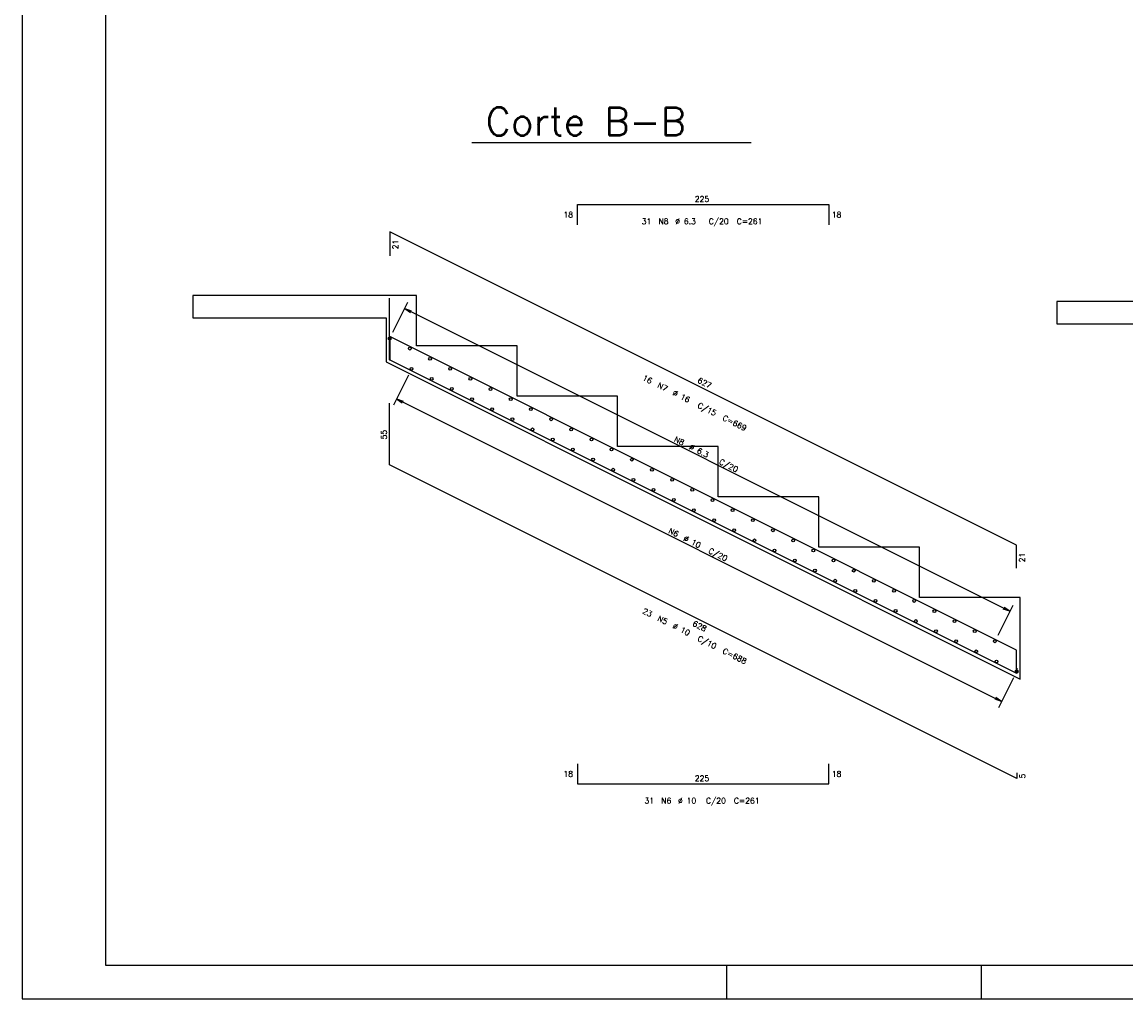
# Model space of a CAD drawing. Extents: x 0 to 84.1, y 0 to 59.4.
# Tile 1 of 6: x 0 to 32.9, y 0 to 29.1. Entities that reach past the tile are written whole.
import ezdxf

# ---------------------------------------------------------------- set-up
doc = ezdxf.new("R2010")
doc.units = 0
doc.header["$MEASUREMENT"] = 0
for name, color, linetype in [('1', 1, 'CONTINUOUS'), ('2', 2, 'CONTINUOUS'), ('3', 3, 'CONTINUOUS'), ('6', 6, 'CONTINUOUS')]:
    doc.layers.add(name, color=color, linetype=linetype)
doc.styles.get("Standard").update_dxf_attribs({"font": 'ROMANS.SHX'})

msp = doc.modelspace()

# ---------------------------------------------------------------- linework, layer by layer
at = {"layer": '1', "linetype": 'Continuous'}
for p, q in [((13.404075, 25.521127), (21.737408, 25.521127)), ((10.953416, 19.042156), (10.953416, 20.879084)), ((29.644392, 10.393901), (10.963416, 19.734059)), ((10.963416, 19.734059), (10.963416, 19.734059)), ((10.963416, 19.734059), (10.963416, 19.018522)), ((29.654141, 9.692123), (10.953416, 19.042156)), ((29.644392, 9.708178), (29.644392, 10.393901)), ((29.654141, 9.85879), (29.654141, 9.692123)), ((29.654141, 9.692123), (29.654141, 9.692123))]:
    msp.add_line(p, q, dxfattribs=at)
for points in [[(11.754416, 20.963047), (11.086416, 20.963047), (11.086416, 20.962466), (10.853416, 20.96238), (5.087083, 20.96238), (5.087083, 20.295713), (10.853416, 20.295713), (10.853416, 18.980352), (29.754083, 9.530352), (29.754416, 10.461713), (29.754416, 11.963046), (29.086416, 11.963046), (29.086416, 11.962639), (26.754083, 11.96238), (26.754083, 13.462713), (23.754083, 13.46238), (23.754083, 14.962713), (20.754083, 14.96238), (20.754083, 16.462713), (17.754083, 16.46238), (17.754083, 17.962713), (14.754083, 17.96238), (14.754083, 19.462713), (11.754416, 19.46238), (11.754416, 20.963047)], [(36.847005, 20.782315), (30.847672, 20.782315), (30.847672, 20.115649), (36.847005, 20.115649)]]:
    msp.add_lwpolyline(points, dxfattribs=at)
at = {"layer": '2', "linetype": 'Continuous'}
for p, q in [((0, 59.400002), (0, 0)), ((11.051143, 19.86256), (11.498344, 20.756993)), ((11.405177, 20.570653), (29.447186, 11.549966)), ((11.405177, 20.570653), (11.602084, 20.502605)), ((11.405177, 20.570653), (11.577762, 20.453961)), ((10.957976, 19.676219), (10.957976, 19.676219)), ((11.608779, 18.775045), (11.608779, 18.775045)), ((11.515613, 18.588705), (11.068412, 17.694272)), ((11.161578, 17.880612), (29.201348, 8.861045)), ((11.161578, 17.880612), (11.358485, 17.812564)), ((11.161578, 17.880612), (11.334164, 17.76392)), ((29.093152, 10.841873), (29.540353, 11.736307)), ((29.447186, 11.549966), (29.250279, 11.618014)), ((29.447186, 11.549966), (29.2746, 11.666658)), ((28.999985, 10.655533), (28.999985, 10.655533)), ((29.555383, 9.569138), (29.108182, 8.674705)), ((29.648549, 9.755479), (29.648549, 9.755479)), ((29.201348, 8.861045), (29.004442, 8.929093)), ((29.201348, 8.861045), (29.028763, 8.977737)), ((21, 1), (21, 0)), ((28.600006, 0), (28.600006, 1)), ((0, 0), (84.100006, 0))]:
    msp.add_line(p, q, dxfattribs=at)
msp.add_lwpolyline([(83.100006, 1), (2.5, 1), (2.5, 58.400002), (83.100006, 58.400002), (83.100006, 1)], dxfattribs=at)
at = {"layer": '3', "linetype": 'Continuous'}
for centre in [(10.957976, 19.676219), (11.559376, 19.37553), (12.160776, 19.07484), (11.608779, 18.775045), (12.762177, 18.774151), (12.210105, 18.474393), (13.363577, 18.473461), (12.811431, 18.173741), (13.964977, 18.172772), (13.412756, 17.873089), (14.566378, 17.872082), (14.014082, 17.572437), (15.167778, 17.571392), (14.615408, 17.271784), (15.769178, 17.270703), (15.216733, 16.971132), (16.370578, 16.970013), (15.818059, 16.67048), (16.971979, 16.669324), (16.419385, 16.369828), (17.573379, 16.368634), (17.02071, 16.069175), (17.622036, 15.768523), (18.174779, 16.067945), (18.77618, 15.767255), (18.223362, 15.467871), (19.37758, 15.466566), (18.824687, 15.167219), (19.97898, 15.165876), (19.426013, 14.866566), (20.580381, 14.865187), (20.027339, 14.565914), (21.181781, 14.564497), (20.628664, 14.265262), (21.783181, 14.263807), (21.22999, 13.96461), (22.384582, 13.963118), (21.831316, 13.663958), (22.985982, 13.662428), (22.432641, 13.363305), (23.587382, 13.361739), (23.033967, 13.062653), (24.188782, 13.061049), (23.635293, 12.762001), (24.790183, 12.76036), (24.236618, 12.461349), (24.837944, 12.160696), (25.391583, 12.45967), (25.992983, 12.158981), (25.43927, 11.860044), (26.594384, 11.858291), (26.040595, 11.559392), (27.195784, 11.557602), (26.641921, 11.25874), (27.797184, 11.256912), (27.243247, 10.958087), (28.398585, 10.956222), (27.844572, 10.657435), (28.999985, 10.655533), (28.445898, 10.356783), (29.047224, 10.056131), (29.648549, 9.755479)]:
    msp.add_circle(centre, 0.041667, dxfattribs=at)
at = {"layer": '6', "linetype": 'Continuous'}
for p, q in [((16.553749, 23.067852), (16.553749, 23.667852)), ((16.553749, 23.667852), (24.053749, 23.667852)), ((24.053749, 23.667852), (24.053749, 23.067852)), ((29.644392, 13.518901), (10.963416, 22.859059)), ((10.963416, 22.859059), (10.963416, 22.859059)), ((10.963416, 22.859059), (10.963416, 22.143522)), ((10.953416, 15.917156), (10.953416, 17.754084)), ((29.654141, 6.567123), (10.953416, 15.917156)), ((29.644392, 12.833178), (29.644392, 13.518901)), ((16.553749, 7.005352), (16.553749, 6.405352)), ((24.053749, 6.405352), (24.053749, 7.005352)), ((29.654141, 6.73379), (29.654141, 6.567123)), ((16.553749, 6.405352), (24.053749, 6.405352)), ((29.654141, 6.567123), (29.654141, 6.567123))]:
    msp.add_line(p, q, dxfattribs=at)

# ---------------------------------------------------------------- texts
at = {"layer": '1', "linetype": 'Continuous'}
msp.add_text('Corte B-B', height=0.833333, dxfattribs=at).set_placement((13.820741, 25.72946))
at = {"layer": '2', "linetype": 'Continuous'}
for s, p in [('225', (20.053749, 23.751185)), ('18', (16.137083, 23.284518)), ('18', (24.137083, 23.284518)), ('31', (18.470416, 23.084518)), ('N8', (18.970416, 23.084518)), ('%%c 6.3', (19.470416, 23.084518)), ('C/20', (20.470416, 23.084518)), ('C=261', (21.303749, 23.084518)), ('18', (16.137083, 6.622018)), ('225', (20.053749, 6.488685)), ('18', (24.137083, 6.622018)), ('31', (18.553749, 5.822018)), ('N6', (19.053749, 5.822018)), ('%%c 10', (19.553749, 5.822018)), ('C/20', (20.387083, 5.822018)), ('C=261', (21.220416, 5.822018))]:
    msp.add_text(s, height=0.166667, dxfattribs=at).set_placement(p)
for s, rotation, p in [('21', 90, (11.213416, 22.334624)), ('16', 333.435757, (18.477778, 18.449829)), ('627', 333.435757, (20.117562, 18.375316)), ('N7', 333.435757, (18.924995, 18.226228)), ('%%c 16', 333.435757, (19.372211, 18.002628)), ('C/15', 333.435757, (20.117573, 17.62996)), ('C=669', 333.435757, (20.862934, 17.257293)), ('55', 90, (10.870083, 16.668953)), ('N8', 333.435757, (19.419943, 16.619312)), ('%%c 6.3', 333.435757, (19.86716, 16.395712)), ('C/20', 333.435757, (20.761593, 15.948511)), ('N6', 333.435757, (19.249761, 13.892565)), ('%%c 10', 333.435757, (19.696978, 13.668964)), ('C/20', 333.435757, (20.442339, 13.296297)), ('21', 90, (29.894392, 13.009373)), ('23', 333.435757, (18.477652, 11.502988)), ('N5', 333.435757, (18.924869, 11.279388)), ('%%c 10', 333.435757, (19.372086, 11.055787)), ('628', 333.435757, (19.96837, 11.130332)), ('C/10', 333.435757, (20.117447, 10.68312)), ('C=688', 333.435757, (20.862808, 10.310453)), ('5', 90, (29.904141, 6.567123))]:
    msp.add_text(s, height=0.166667, rotation=rotation, dxfattribs=at).set_placement(p)

doc.saveas('drawing.dxf')
